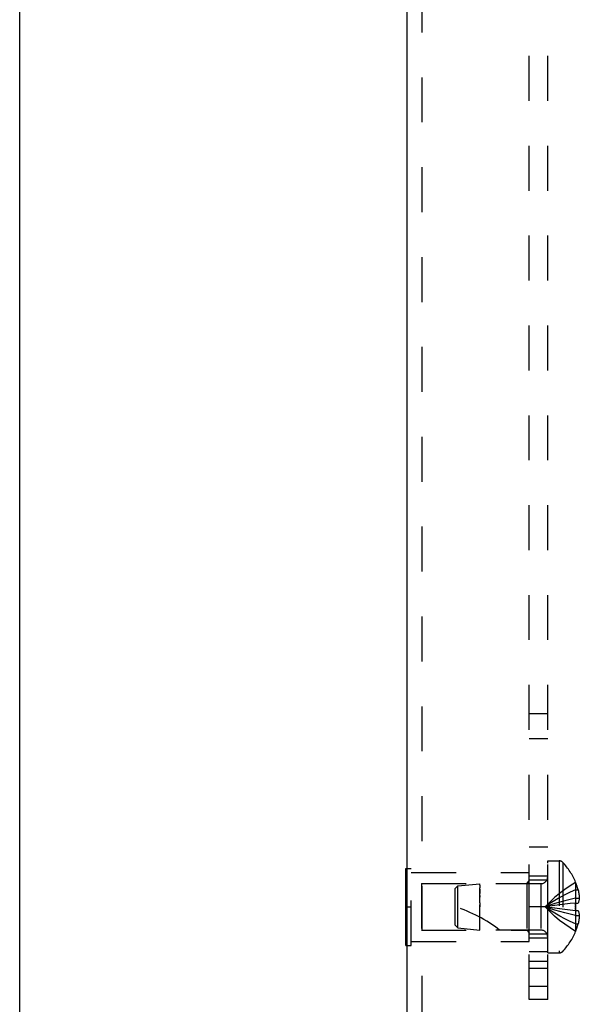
# Model space of a CAD drawing. Header units: inches. Extents: x 0 to 33.1, y 0 to 21.4.
# Tile 2 of 10: x 0 to 2.3, y 4.4 to 8.4. Entities that reach past the tile are written whole.
import ezdxf

# ---------------------------------------------------------------- set-up
doc = ezdxf.new("R2010")
doc.units = ezdxf.units.IN
doc.header["$LTSCALE"] = 1.821217
doc.header["$MEASUREMENT"] = 0
doc.linetypes.add('HIDDEN', pattern=[0.2, 0.1, -0.1])
doc.layers.get('0').update_dxf_attribs({"linetype": 'CONTINUOUS'})
doc.layers.add('DEFAULT_2', color=8, linetype='HIDDEN')
doc.layers.add('SUBPANEL', color=7, linetype='CONTINUOUS')

msp = doc.modelspace()

# ---------------------------------------------------------------- linework, layer by layer
at = {"color": 7, "linetype": 'Continuous'}
for p, q in [((0, 0), (0, 21.4261)), ((1.567, 4.9126), (1.571, 4.9126)), ((1.567, 4.6006), (1.567, 4.9126)), ((1.567, 4.7566), (1.571, 4.7566)), ((1.567, 4.6006), (1.571, 4.6006))]:
    msp.add_line(p, q, dxfattribs=at)
at = {"color": 3, "linetype": 'Continuous'}
msp.add_line((1.571, 11.7616), (1.571, 4.0016), dxfattribs=at)
at = {"layer": 'DEFAULT_2', "color": 8, "linetype": 'HIDDEN'}
for p, q in [((1.631, 11.7616), (1.631, 4.0016)), ((1.571, 4.9126), (1.588, 4.9126)), ((1.588, 4.6006), (1.588, 4.9126)), ((2.142, 4.9431), (2.1885, 4.9431)), ((2.142, 4.5701), (2.142, 4.9431)), ((2.1885, 4.9431), (2.1885, 4.5701)), ((2.203, 4.9369), (2.203, 4.5764)), ((1.588, 4.8966), (2.067, 4.8966)), ((2.067, 4.6166), (2.067, 4.8966)), ((1.6295, 4.8516), (2.057, 4.8516)), ((1.6295, 4.8516), (1.6295, 4.6616)), ((1.767, 4.8306), (1.7769, 4.8416)), ((1.767, 4.6826), (1.767, 4.8306)), ((1.7769, 4.8416), (1.867, 4.8506)), ((1.7769, 4.6717), (1.7769, 4.8416)), ((2.1138, 4.8506), (1.867, 4.8506)), ((1.867, 4.8449), (1.867, 4.8506)), ((1.867, 4.8449), (1.867, 4.8335)), ((2.057, 4.8516), (2.067, 4.8616)), ((2.057, 4.8516), (2.057, 4.6616)), ((2.1138, 4.8506), (2.1138, 4.6626)), ((2.2553, 4.8561), (2.2549, 4.8559)), ((2.2549, 4.8559), (2.2553, 4.8549)), ((2.2553, 4.8549), (2.2553, 4.7721)), ((1.867, 4.7727), (1.867, 4.8103)), ((1.867, 4.8034), (1.867, 4.796)), ((2.2553, 4.8251), (2.2654, 4.8251)), ((2.2553, 4.7915), (2.2703, 4.7915)), ((1.571, 4.7566), (1.588, 4.7566)), ((1.867, 4.7727), (1.867, 4.7566)), ((1.867, 4.6626), (1.867, 4.7647)), ((2.1907, 4.7652), (2.1702, 4.7625)), ((2.2116, 4.7677), (2.1905, 4.7652)), ((2.2332, 4.77), (2.2114, 4.7677)), ((2.2553, 4.7721), (2.2329, 4.77)), ((2.2553, 4.7721), (2.2549, 4.7721)), ((2.2551, 4.7695), (2.2549, 4.7721)), ((2.2553, 4.7721), (2.2654, 4.7721)), ((2.2553, 4.7566), (2.2553, 4.7592)), ((2.2553, 4.7541), (2.2553, 4.7566)), ((2.2553, 4.7411), (2.2329, 4.7433)), ((2.2549, 4.7412), (2.2551, 4.7437)), ((2.2553, 4.7411), (2.2549, 4.7412)), ((2.2654, 4.7411), (2.2553, 4.7411)), ((2.2553, 4.7411), (2.2553, 4.6584)), ((2.2553, 4.7217), (2.2703, 4.7217)), ((1.767, 4.6826), (1.7769, 4.6717)), ((1.7769, 4.6717), (1.867, 4.6626)), ((2.2553, 4.6881), (2.2654, 4.6881)), ((1.6295, 4.6616), (2.057, 4.6616)), ((2.1138, 4.6626), (1.867, 4.6626)), ((2.057, 4.6616), (2.067, 4.6516)), ((2.2553, 4.6584), (2.2549, 4.6574)), ((2.2549, 4.6574), (2.2553, 4.6571)), ((1.571, 4.6006), (1.588, 4.6006)), ((1.588, 4.6166), (2.067, 4.6166)), ((2.142, 4.5701), (2.1885, 4.5701))]:
    msp.add_line(p, q, dxfattribs=at)
for points in [[(1.867, 4.8103), (1.867, 4.8169), (1.867, 4.823), (1.867, 4.8285), (1.867, 4.8335)], [(2.2549, 4.8559), (2.2329, 4.8422), (2.2114, 4.8274), (2.1905, 4.8114), (2.1702, 4.7943), (2.1505, 4.776), (2.1313, 4.7566)], [(1.867, 4.8285), (1.867, 4.823), (1.867, 4.8169), (1.867, 4.8103)], [(2.2553, 4.8251), (2.2332, 4.8157), (2.2116, 4.8055), (2.1907, 4.7944), (2.1703, 4.7826), (2.1505, 4.77), (2.1313, 4.7566)], [(2.2553, 4.7915), (2.2332, 4.7867), (2.2116, 4.7815), (2.1907, 4.7759), (2.1703, 4.7699), (2.1505, 4.7635), (2.1313, 4.7566)], [(2.2654, 4.8251), (2.2663, 4.821), (2.2672, 4.8168), (2.2679, 4.8125), (2.2686, 4.8083), (2.2692, 4.8041), (2.2696, 4.7999), (2.27, 4.7957), (2.2703, 4.7915)], [(2.2703, 4.7915), (2.27, 4.7892), (2.2697, 4.7869), (2.2692, 4.7845), (2.2687, 4.7821), (2.268, 4.7797), (2.2673, 4.7772), (2.2664, 4.7747), (2.2654, 4.7721)], [(2.1703, 4.7625), (2.1505, 4.7597), (2.1313, 4.7566)], [(2.1702, 4.7625), (2.1505, 4.7597), (2.1313, 4.7566)], [(2.2116, 4.7456), (2.1907, 4.7481), (2.1703, 4.7508), (2.1505, 4.7536), (2.1313, 4.7566)], [(2.2553, 4.7217), (2.2332, 4.7266), (2.2116, 4.7318), (2.1907, 4.7374), (2.1703, 4.7434), (2.1505, 4.7498), (2.1313, 4.7566)], [(2.2553, 4.6881), (2.2332, 4.6976), (2.2116, 4.7078), (2.1907, 4.7188), (2.1703, 4.7307), (2.1505, 4.7433), (2.1313, 4.7566)], [(2.2549, 4.6574), (2.2329, 4.6711), (2.2114, 4.6859), (2.1905, 4.7019), (2.1702, 4.719), (2.1505, 4.7373), (2.1313, 4.7566)], [(2.2332, 4.7433), (2.2114, 4.7456), (2.1905, 4.7481), (2.1702, 4.7508), (2.1505, 4.7536), (2.1313, 4.7566)], [(2.2549, 4.7721), (2.2551, 4.7695), (2.2552, 4.767), (2.2552, 4.7644), (2.2553, 4.7618), (2.2553, 4.7592), (2.2553, 4.7566)], [(2.2553, 4.7566), (2.2553, 4.7541), (2.2553, 4.7515), (2.2552, 4.7489), (2.2552, 4.7463), (2.2551, 4.7437), (2.2549, 4.7412)], [(2.2553, 4.7618), (2.2552, 4.7644), (2.2552, 4.767)], [(2.2552, 4.7463), (2.2552, 4.7489), (2.2553, 4.7515)], [(2.2654, 4.7411), (2.2664, 4.7386), (2.2673, 4.736), (2.268, 4.7336), (2.2687, 4.7311), (2.2692, 4.7288), (2.2697, 4.7264), (2.27, 4.7241), (2.2703, 4.7217)], [(2.2703, 4.7217), (2.27, 4.7176), (2.2696, 4.7134), (2.2692, 4.7092), (2.2686, 4.705), (2.2679, 4.7007), (2.2672, 4.6965), (2.2663, 4.6923), (2.2654, 4.6881)]]:
    msp.add_lwpolyline(points, dxfattribs=at)
for centre, radius, start, end in [((2.1885, 4.9231), 0.02, 43.5138, 90), ((2.0132, 4.7566), 0.2618, 22.3613, 43.5138), ((2.1138, 4.8788), 0.0282, 270, 360), ((2.0132, 4.7566), 0.2614, 15.1941, 22.0894), ((1.5968, 4.2114), 0.5712, 52.1862, 72.6646), ((2.0132, 4.7566), 0.2614, 337.9106, 344.8059), ((2.1138, 4.6344), 0.0282, 0, 90), ((2.0132, 4.7566), 0.2618, 316.4862, 337.6387), ((2.1885, 4.5901), 0.02, 270, 316.4862)]:
    msp.add_arc(centre, radius, start, end, dxfattribs=at)
at = {"layer": 'SUBPANEL', "color": 8, "linetype": 'HIDDEN'}
for p, q in [((2.067, 4.3816), (2.067, 11.3816)), ((2.142, 4.3816), (2.142, 11.3816)), ((2.142, 5.5394), (2.067, 5.5394)), ((2.142, 5.4382), (2.067, 5.4382)), ((2.142, 4.9986), (2.067, 4.9986)), ((2.142, 4.8816), (2.067, 4.8816)), ((2.067, 4.8656), (2.142, 4.8656)), ((2.142, 4.7566), (2.067, 4.7566)), ((2.067, 4.6476), (2.142, 4.6476)), ((2.067, 4.6316), (2.142, 4.6316)), ((2.067, 4.5756), (2.142, 4.5756)), ((2.142, 4.5357), (2.067, 4.5357)), ((2.142, 4.5066), (2.067, 4.5066)), ((2.142, 4.4334), (2.067, 4.4334)), ((2.142, 4.3816), (2.067, 4.3816))]:
    msp.add_line(p, q, dxfattribs=at)

doc.saveas('drawing.dxf')
